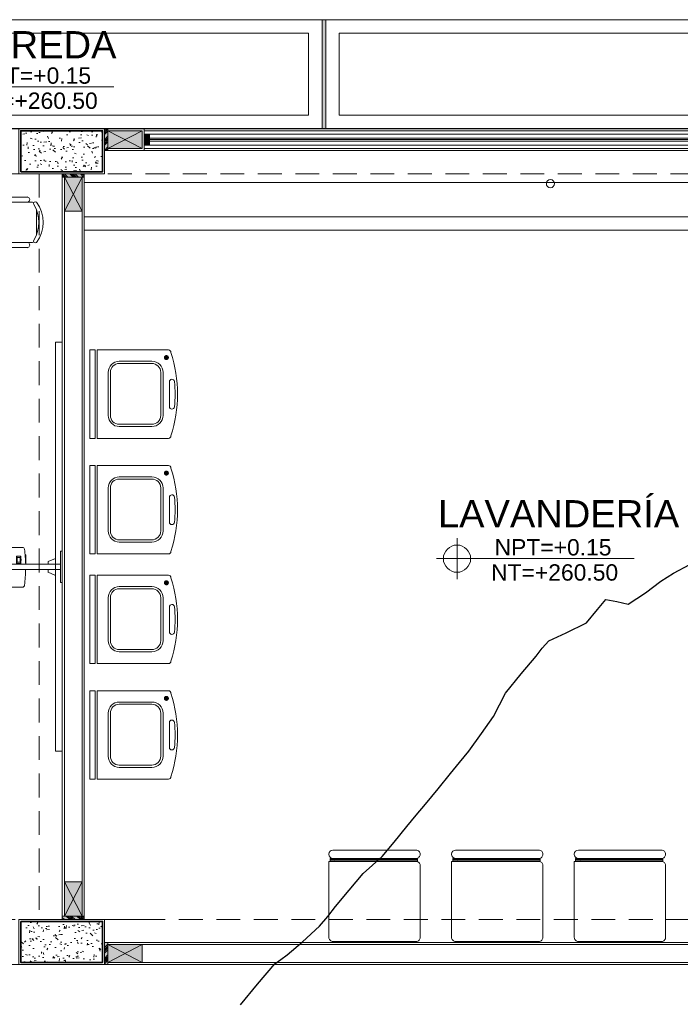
# Model space of a CAD drawing. Header units: millimetres. Extents: x -8931983 to 9630244, y 4 to 18563053.
# Tile 210 of 256: x 349142 to 349147, y 9281981 to 9281988. Entities that reach past the tile are written whole.
import ezdxf

# ---------------------------------------------------------------- set-up
doc = ezdxf.new("R2010")
doc.units = ezdxf.units.MM
doc.linetypes.add('CONTINUA', pattern=[0])
doc.linetypes.add('DASHED2', pattern=[0.375, 0.25, -0.125])
for name, color, linetype, lineweight in [('.', 7, 'Continuous', 0), ('0_PROYECCIONES 1', 1, 'DASHED2', 0), ('0_VANOS', 30, 'Continuous', 9), ('BARANDA METALICA', 2, 'Continuous', 13), ('COLUMNAS', 3, 'Continuous', 35), ('COLUMNETAS TOP', 253, 'Continuous', 0), ('EQUIPAMIENTO', 8, 'Continuous', 0), ('G-ANNO-DIMS', 7, 'Continuous', 5), ('JUNTAS DE DILATACIÓN', 160, 'CONTINUA', 9), ('MURO', 133, 'Continuous', 15), ('TARRAJEO', 32, 'Continuous', 0), ('TEXTO AMBIENTES', 7, 'Continuous', 30), ('vereda', 254, 'Continuous', 5)]:
    doc.layers.add(name, color=color, linetype=linetype, lineweight=lineweight)
for name, color, linetype, lineweight, true_color in [('0_COLUMNA ACHURADO', 250, 'Continuous', 0, 0x363636), ('0_TEXTURA PISOS', 252, 'Continuous', 0, 0x8c8c8c), ('LMOBILIARIO', 252, 'Continuous', 5, 0x898989), ('P_MOBILIARIO', 251, 'Continuous', 5, 0x6b6b6b)]:
    doc.layers.add(name, color=color, linetype=linetype, lineweight=lineweight, true_color=true_color)
doc.layers.add('C-TOPO', color=7, linetype='Continuous')
doc.styles.add('Arial_1', font='arial.ttf', dxfattribs={"height": 0.15})

# ---------------------------------------------------------------- blocks, each defined once
blk = doc.blocks.new('topooooo')
at = {"layer": 'C-TOPO', "color": 252, "linetype": 'Continuous', "lineweight": 25, "true_color": 0x939598, "elevation": 2.117999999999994, "flags": 128}
blk.add_lwpolyline([(-120.4227183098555, -162.3140000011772), (-120.4219861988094, -162.118934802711), (-120.4196841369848, -161.9223158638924), (-120.4055860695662, -161.8681220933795), (-120.3905886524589, -161.8140000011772), (-120.3666073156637, -161.6676320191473), (-120.3426153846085, -161.4993846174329), (-120.3413202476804, -161.4067904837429), (-120.3426153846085, -161.3140000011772), (-120.3439497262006, -161.1569954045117), (-120.3426153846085, -160.9993846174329), (-120.3283866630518, -160.9066923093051), (-120.3141579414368, -160.8140000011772), (-120.3128235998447, -160.6762984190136), (-120.3141579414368, -160.5278420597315), (-120.3140565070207, -160.4209205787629), (-120.3141579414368, -160.3140000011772), (-120.3154412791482, -160.1690955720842), (-120.316719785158, -160.0252802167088), (-120.3159720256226, -159.9196083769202), (-120.316719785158, -159.8140000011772), (-120.3268068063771, -159.6536324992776), (-120.3404999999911, -159.5015000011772), (-120.3615416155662, -159.407776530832), (-120.3811866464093, -159.3140000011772), (-120.3831382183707, -159.129987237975), (-120.3811866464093, -158.9608133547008), (-120.3834773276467, -158.8868955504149), (-120.3811866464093, -158.8140000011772), (-120.3191839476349, -158.6890446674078), (-120.2511759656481, -158.5371759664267), (-120.2519268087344, -158.4118700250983), (-120.2511759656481, -158.3140000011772), (-120.1798233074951, -158.2753178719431), (-120.1048851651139, -158.2371148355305), (-120.0603962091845, -158.0919516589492), (-120.0279999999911, -157.9545529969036), (-120.010931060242, -157.901737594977), (-119.9925554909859, -157.8494445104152), (-119.9395447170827, -157.7246152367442)], dxfattribs=at)
blk = doc.blocks.new('*U1788')
at = {"linetype": 'Continuous', "lineweight": 0, "true_color": 0xbebebe}
for points in [[(3037.252435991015, 1360.543106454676), (3037.212435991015, 1360.543106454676), (3037.212435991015, 1360.463106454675), (3037.252435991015, 1360.463106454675)], [(3042.84243598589, 1360.543106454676), (3042.80243598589, 1360.543106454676), (3042.80243598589, 1360.463106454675), (3042.84243598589, 1360.463106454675)]]:
    blk.add_hatch(color=9, dxfattribs=at).paths.add_polyline_path(points)
at = {"layer": '0_VANOS', "linetype": 'Continuous'}
for p, q in [((3037.252435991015, 1360.513106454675), (3042.80243598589, 1360.513106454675)), ((3037.252435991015, 1360.503106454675), (3042.80243598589, 1360.503106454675)), ((3037.252435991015, 1360.493106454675), (3042.80243598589, 1360.493106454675))]:
    blk.add_line(p, q, dxfattribs=at)
for points in [[(3037.212435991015, 1360.543106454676), (3037.212435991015, 1360.463106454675), (3037.252435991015, 1360.463106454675), (3037.252435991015, 1360.543106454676)], [(3037.252435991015, 1360.543106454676), (3042.80243598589, 1360.543106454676), (3042.80243598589, 1360.463106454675), (3037.252435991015, 1360.463106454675)], [(3042.80243598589, 1360.543106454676), (3042.80243598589, 1360.463106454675), (3042.84243598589, 1360.463106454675), (3042.84243598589, 1360.543106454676)]]:
    blk.add_lwpolyline(points, close=True, dxfattribs=at)
blk = doc.blocks.new('LAVA2')
at = {"layer": 'EQUIPAMIENTO', "color": 252, "lineweight": 5, "true_color": 0x939598}
for p, q in [((0.0910736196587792, 0.5830443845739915), (-0.0911102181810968, 0.5830443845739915)), ((-0.3242249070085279, 0.0530823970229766), (-0.3242249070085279, 0.5754005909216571)), ((-0.1552713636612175, 0.5358402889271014), (0.1594748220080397, 0.5358402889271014)), ((-0.1552713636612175, 0.5194112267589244), (0.1594748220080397, 0.5194112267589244)), ((0.3241883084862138, 0.5754005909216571), (0.3241883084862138, 0.0530823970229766)), ((-0.2374166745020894, 0.2153832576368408), (-0.2374166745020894, 0.4536949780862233)), ((-0.2209876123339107, 0.2153832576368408), (-0.2209876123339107, 0.4536949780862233)), ((0.2251910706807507, 0.4536949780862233), (0.2251910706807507, 0.2153832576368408)), ((0.2416201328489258, 0.4536949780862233), (0.2416201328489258, 0.2153832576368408)), ((0.1594748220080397, 0.1496670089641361), (-0.1552713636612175, 0.1496670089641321)), ((0.1594748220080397, 0.1332379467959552), (-0.1552713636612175, 0.1332379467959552)), ((0.3242951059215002, 0.037539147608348), (-0.3242951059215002, 0.0375391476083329)), ((-0.3242951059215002, 0.0375391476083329), (-0.3242951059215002, 0)), ((-0.3242951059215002, 0), (0.3242951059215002, 0)), ((0.3241883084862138, 0.0530823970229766), (-0.3242249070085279, 0.0530823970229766)), ((0.3242951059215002, 0), (0.3242951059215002, 0.037539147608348))]:
    blk.add_line(p, q, dxfattribs=at)
at = {"layer": 'EQUIPAMIENTO', "color": 252, "lineweight": 5, "true_color": 0x939598, "const_width": 0.0184428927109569}
blk.add_lwpolyline([(0.2779365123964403, 0.5603844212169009, 1), (0.2594936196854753, 0.5603844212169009, 1)], format="xyb", close=True, dxfattribs=at)
at = {"layer": 'EQUIPAMIENTO', "color": 252, "lineweight": 5, "true_color": 0x939598}
for centre, radius, start, end in [((-0.30578201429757, 0.5754005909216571), 0.0184428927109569, 90, 180.0000000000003), ((-1.82992611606e-05, -0.3368345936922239), 0.9796188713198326, 71.81264961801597, 108.1873503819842), ((-0.0911102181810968, 0.6014872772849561), 0.0184428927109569, 95.54487621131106, 270), ((-1.82992611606e-05, -0.3368345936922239), 0.9611759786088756, 84.45512378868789, 95.54487621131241), ((0.0910736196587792, 0.6014872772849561), 0.0184428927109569, 269.9999999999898, 84.45512378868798), ((0.3057454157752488, 0.5754005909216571), 0.0184428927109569, 359.9999999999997, 90.0000000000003), ((-0.1552713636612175, 0.4536949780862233), 0.082145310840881, 90, 180), ((-0.1552713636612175, 0.4536949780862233), 0.0657162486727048, 90, 180), ((0.1594748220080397, 0.4536949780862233), 0.082145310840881, 0, 90), ((0.1594748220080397, 0.4536949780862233), 0.0657162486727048, 0, 90), ((-0.1552713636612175, 0.2153832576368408), 0.082145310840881, 180.0000000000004, 270.0000000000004), ((-0.1552713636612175, 0.2153832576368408), 0.0657162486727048, 180.0000000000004, 270.0000000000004), ((0.1594748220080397, 0.2153832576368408), 0.0657162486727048, 270, 0), ((0.1594748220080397, 0.2153832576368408), 0.082145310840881, 270, 0)]:
    blk.add_arc(centre, radius, start, end, dxfattribs=at)
blk = doc.blocks.new('PIZARRA')
at = {"layer": 'P_MOBILIARIO'}
for p, q in [((2062.683037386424, 1297.874796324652), (2062.683037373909, 1297.920111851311)), ((2062.683037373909, 1297.920111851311), (2062.736963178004, 1297.895542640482)), ((2062.736962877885, 1297.896441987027), (2062.736943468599, 1297.87482114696)), ((2062.6830374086, 1297.794232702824), (2062.683037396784, 1297.837211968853)), ((2062.736963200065, 1297.815615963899), (2062.6830374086, 1297.794232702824)), ((2062.736982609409, 1297.837236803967), (2062.736963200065, 1297.815615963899))]:
    blk.add_line(p, q, dxfattribs=at)
for points in [[(2062.682526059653, 1299.207478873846), (2062.632526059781, 1299.207478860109), (2062.632526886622, 1296.20747886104), (2062.682526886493, 1296.207478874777)], [(2062.645070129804, 1297.740760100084), (2062.632570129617, 1297.740760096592), (2062.632570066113, 1297.971222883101), (2062.645070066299, 1297.971222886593)], [(2062.645070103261, 1297.837199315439), (2062.6450700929, 1297.874783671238), (2063.125141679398, 1297.874943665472), (2063.125141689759, 1297.837359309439)], [(2062.941722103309, 1297.821534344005), (2062.963342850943, 1297.821493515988), (2062.963277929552, 1297.787113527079), (2062.941657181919, 1297.787154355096)]]:
    blk.add_lwpolyline(points, close=True, dxfattribs=at)
for points in [[(2062.901312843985, 1297.87486906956, -0.0140689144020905), (2062.909354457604, 1297.99028814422, -0.367730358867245), (2062.925025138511, 1298.005530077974)], [(2063.197798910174, 1297.714441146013), (2063.141861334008, 1297.714546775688, -0.3470515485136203), (2063.126810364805, 1297.728509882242, -0.0127168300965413), (2063.126810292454, 1297.991146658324, -0.3378433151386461), (2063.141845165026, 1298.006342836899), (2063.197391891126, 1298.006237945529, -0.3558218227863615), (2063.213625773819, 1297.993327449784, -0.0250354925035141), (2063.222206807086, 1297.863979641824, -0.0163660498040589), (2063.213469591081, 1297.729683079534, -0.367730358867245), (2063.197798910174, 1297.714441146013, -0.8834595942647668)], [(2063.152021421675, 1297.714527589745, -0.0650524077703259), (2063.147619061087, 1297.71331371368), (2062.925432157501, 1297.713733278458, -0.3558218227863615), (2062.909198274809, 1297.72664377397, -0.021421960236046), (2062.901055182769, 1297.837284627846, -0.021421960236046)], [(2062.938898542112, 1297.830698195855, 0.1685734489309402), (2062.941722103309, 1297.821534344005)], [(2062.963342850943, 1297.821493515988, 0.1685734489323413), (2062.966201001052, 1297.830646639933)], [(2062.941657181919, 1297.787154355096, 0.1640420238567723), (2062.938701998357, 1297.777599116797)], [(2062.966197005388, 1297.777547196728, 0.1640420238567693), (2062.963277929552, 1297.787113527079)]]:
    blk.add_lwpolyline(points, format="xyb", dxfattribs=at)
for points in [[(2062.925025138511, 1298.005530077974), (2063.141842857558, 1298.005120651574)], [(2062.905068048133, 1297.767644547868), (2062.900450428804, 1297.767653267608), (2062.900581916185, 1297.83728447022)]]:
    blk.add_lwpolyline(points, dxfattribs=at)
for points in [[(2062.938898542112, 1297.830698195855), (2062.966201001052, 1297.830646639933, -0.2777266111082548), (2062.968246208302, 1297.828659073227, -0.0542918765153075), (2062.968200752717, 1297.77992688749, -0.3430138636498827), (2062.966197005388, 1297.777547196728), (2062.938701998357, 1297.777599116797), (2062.938701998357, 1297.777599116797, -0.3430138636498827), (2062.936707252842, 1297.779986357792, -0.0542918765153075), (2062.936845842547, 1297.828718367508, -0.2777266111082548), (2062.938898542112, 1297.830698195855)], [(2063.102381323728, 1297.796539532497, -5.87115998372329), (2063.102408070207, 1297.810703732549, 0.4484785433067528), (2063.1071094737, 1297.808885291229, -2.095603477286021), (2063.107089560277, 1297.798340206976, 0.4484785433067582)], [(2063.063095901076, 1297.821443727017), (2063.068769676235, 1297.815844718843, 0.9999999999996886), (2063.070314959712, 1297.817410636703), (2063.064641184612, 1297.823009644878, 0.9999999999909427)], [(2063.101386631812, 1297.821371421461), (2063.095691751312, 1297.815793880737, -0.9999999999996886), (2063.094152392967, 1297.817365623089), (2063.099847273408, 1297.822943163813, -0.9999999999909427)], [(2063.063028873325, 1297.785948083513), (2063.068723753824, 1297.791525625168, -0.9999999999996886), (2063.07026311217, 1297.789953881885), (2063.064568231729, 1297.78437634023, -0.9999999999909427)], [(2063.101319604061, 1297.785875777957), (2063.095645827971, 1297.791474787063, 0.9999999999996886), (2063.094100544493, 1297.789908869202), (2063.099774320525, 1297.784309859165, 0.9999999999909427)]]:
    blk.add_lwpolyline(points, format="xyb", close=True, dxfattribs=at)
for centre, radius in [((2063.082207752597, 1297.803659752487), 0.0114932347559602), ((2063.082207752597, 1297.803659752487), 0.0103932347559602), ((2063.028389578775, 1297.803939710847), 0.002938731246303), ((2063.111366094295, 1297.803604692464), 0.0039825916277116)]:
    blk.add_circle(centre, radius, dxfattribs=at)
blk.add_ellipse((2063.043681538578, 1297.804546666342), major_axis=(2.24739881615e-05, 0.0119014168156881), ratio=0.1050284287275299, start_param=3.141592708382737, end_param=9.424778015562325, dxfattribs=at)
blk = doc.blocks.new('CHAIR7')
for p, q in [((20, 12), (3, 12)), ((5.125, 15.04198571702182), (17.875, 15.04198571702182)), ((0, 9), (0, -9)), ((23, -7.440114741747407), (23, 7.440114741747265)), ((3, -12), (20, -12)), ((5.125, -15), (17.875, -15))]:
    blk.add_line(p, q)
for centre, radius, start, end in [((3, 9), 3, 90, 179.9999999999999), ((5.5625, 13.54198571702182), 1.5625, 73.73979529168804, 286.260204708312), ((17.4375, 13.54198571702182), 1.5625, 253.7397952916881, 106.2602047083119), ((20, 9), 3, 62.41555916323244, 90), ((22.34467675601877, 11.12049817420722), 1.096800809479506, 53.30993542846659, 212.0274125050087), ((7, 0), 20, 323.130102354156, 36.86989764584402), ((4.823591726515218, -8.53e-14), 19.64019157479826, 327.5757525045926, 32.4242474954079), ((3, -9), 3, 180, 269.9999999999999), ((20, -9), 3, 270, 297.5844408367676), ((22.34467675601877, -11.12049817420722), 1.096800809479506, 147.9725874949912, 306.6900645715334), ((5.5625, -13.5), 1.5625, 73.73979529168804, 286.260204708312), ((17.4375, -13.5), 1.5625, 253.739795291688, 106.2602047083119)]:
    blk.add_arc(centre, radius, start, end)
blk = doc.blocks.new('escritorio docente')
at = {"layer": 'LMOBILIARIO', "lineweight": 5}
for points in [[(0, -1.700000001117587), (-0.900000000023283, -1.700000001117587), (-0.900000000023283, 0), (0, 0)], [(-0.0499999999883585, -1.650000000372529), (-0.8499999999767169, -1.650000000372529), (-0.8499999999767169, -0.0500000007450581), (-0.0499999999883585, -0.0500000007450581)], [(-0.14841281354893, -0.7309770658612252), (-0.2868437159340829, -0.7309770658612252), (-0.2868437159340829, -1.18742105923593), (-0.14841281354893, -1.18742105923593)], [(-0.7436666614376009, -1.491717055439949), (-0.6744510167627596, -1.491717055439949), (-0.6744510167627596, -1.367232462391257), (-0.7436666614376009, -1.367232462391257)], [(-0.3560593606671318, -1.519380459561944), (-0.3145302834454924, -1.519380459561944), (-0.3145302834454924, -1.477885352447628), (-0.3560593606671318, -1.477885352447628)]]:
    blk.add_lwpolyline(points, close=True, dxfattribs=at)
for points in [[(-0.900000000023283, 0), (-0.8499999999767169, -0.0500000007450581)], [(0, 0), (-0.0499999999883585, -0.0500000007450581)], [(-0.8499999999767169, -1.650000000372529), (-0.900000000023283, -1.700000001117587)], [(0, -1.700000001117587), (-0.0499999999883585, -1.650000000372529)]]:
    blk.add_lwpolyline(points, dxfattribs=at)
at = {"layer": 'LMOBILIARIO', "lineweight": 5, "xscale": 0.0210000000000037, "yscale": 0.0210000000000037, "zscale": 0.0210000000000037}
blk.add_blockref('CHAIR7', (0.0288562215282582, -0.8499999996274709), dxfattribs=at)
blk = doc.blocks.new('Cotas de elevación - M_Cota de elevación - Destino rellenado-517392-Nivel 1')
at = {"layer": 'G-ANNO-DIMS'}
for p, q in [((0, -0.0015), (0, 0.0015)), ((-0.0015, 0), (0.013, 0))]:
    blk.add_line(p, q, dxfattribs=at)
blk.add_circle((0, 0), 0.001, dxfattribs=at)
blk = doc.blocks.new('bloque sum pg')
at = {"layer": '.', "true_color": 0xadddf7, "transparency": 33554572}
h = blk.add_hatch(color=141, dxfattribs=at)
h.dxf.hatch_style = 1
h.paths.add_polyline_path([(-8.349999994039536, -1.660000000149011), (-8.324999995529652, -1.660000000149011), (-8.324999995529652, -1.5), (-8.349999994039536, -1.5)])
h = blk.add_hatch(color=141, dxfattribs=at)
h.dxf.hatch_style = 1
h.paths.add_polyline_path([(-8.660000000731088, -1.83000000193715), (-8.660000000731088, -1.855000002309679), (-8.5000000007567, -1.855000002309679), (-8.5000000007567, -1.83000000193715)])
h = blk.add_hatch(color=141, dxfattribs=at)
h.dxf.hatch_style = 1
h.paths.add_polyline_path([(-8.660000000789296, -7.299999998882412), (-8.660000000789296, -7.274999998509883), (-8.500000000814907, -7.274999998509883), (-8.500000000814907, -7.299999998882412)])
h = blk.add_hatch(color=141, dxfattribs=at)
h.dxf.hatch_style = 1
h.paths.add_polyline_path([(-8.32499999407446, -7.470000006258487), (-8.349999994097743, -7.470000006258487), (-8.349999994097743, -7.630000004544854), (-8.32499999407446, -7.630000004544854)])
at = {"layer": '0_COLUMNA ACHURADO'}
h = blk.add_hatch(dxfattribs=at)
h.set_pattern_fill('AR-CONC', color=256, scale=0.00088, angle=90.00000000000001)
h.set_pattern_definition([(140, (-1.515000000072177, -1.514999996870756), (0.0140263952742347, 0.1603225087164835), [0.016764, -0.184404]), (85.00000000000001, (-1.515000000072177, -1.514999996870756), (-0.1681300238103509, -0.0310142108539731), [0.0134112, -0.1475237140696]), (190.4514447, (-1.513831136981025, -1.501639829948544), (-0.1541036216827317, 0.1293082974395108), [0.014247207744, -0.156719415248]), (136.1842, (-1.559704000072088, -1.514999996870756), (0.0369972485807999, 0.2385495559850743), [0.025146, -0.2766059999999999]), (186.63555761, (-1.556620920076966, -1.495120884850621), (-0.2177349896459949, 0.2089156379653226), [0.0213708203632, -0.2350793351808]), (81.18415117, (-1.559704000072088, -1.514999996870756), (-0.2177349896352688, 0.2089156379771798), [0.0201167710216, -0.2212845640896]), (111, (-1.54852800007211, -1.492647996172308), (0.0899933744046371, 0.1334206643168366), [0.016764, -0.184404]), (56.00000000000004, (-1.54852800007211, -1.492647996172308), (-0.1620854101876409, 0.0543857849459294), [0.0134112, -0.1475232]), (161.451445, (-1.541028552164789, -1.481529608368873), (-0.0720920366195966, 0.1878064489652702), [0.014247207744, -0.1567191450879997]), (127.5, (-1.515000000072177, -1.514999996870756), (-0.0744084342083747, 0.0027179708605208), [0, -0.14573504, 0, -0.1497584, 0, -0.148082]), (97.49999999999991, (-1.515000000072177, -1.514999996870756), (-0.0881589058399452, 0.0588013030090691), [0, -0.08538464, 0, -0.14238224, 0, -0.0564388]), (57.50000000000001, (-1.515000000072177, -1.564844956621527), (0.0050412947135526, 0.1193197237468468), [0, -0.05588, 0, -0.1743456, 0, -0.2313432]), (47.5, (-1.515000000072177, -1.587196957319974), (-0.0223753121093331, 0.1303536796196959), [0, -0.072644, 0, -0.11578336, 0, -0.1642872])])
h.paths.add_polyline_path([(-8.964999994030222, -1.814999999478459), (-8.364999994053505, -1.814999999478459), (-8.364999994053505, -1.515000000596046), (-8.964999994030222, -1.515000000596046)])
h = blk.add_hatch(dxfattribs=at)
h.set_pattern_fill('AR-CONC', color=256, scale=0.00088, angle=90.00000000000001)
h.set_pattern_definition([(140, (-1.515000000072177, -0.9690597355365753), (0.0140263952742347, 0.1603225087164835), [0.016764, -0.184404]), (85.00000000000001, (-1.515000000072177, -0.9690597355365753), (-0.1681300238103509, -0.0310142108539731), [0.0134112, -0.1475237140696]), (190.4514447, (-1.513831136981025, -0.9556995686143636), (-0.1541036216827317, 0.1293082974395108), [0.014247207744, -0.156719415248]), (136.1842, (-1.559704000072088, -0.9690597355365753), (0.0369972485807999, 0.2385495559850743), [0.025146, -0.2766059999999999]), (186.63555761, (-1.556620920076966, -0.9491806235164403), (-0.2177349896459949, 0.2089156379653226), [0.0213708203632, -0.2350793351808]), (81.18415117, (-1.559704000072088, -0.9690597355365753), (-0.2177349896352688, 0.2089156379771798), [0.0201167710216, -0.2212845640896]), (111, (-1.54852800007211, -0.946707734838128), (0.0899933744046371, 0.1334206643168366), [0.016764, -0.184404]), (56.00000000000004, (-1.54852800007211, -0.946707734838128), (-0.1620854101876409, 0.0543857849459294), [0.0134112, -0.1475232]), (161.451445, (-1.541028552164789, -0.9355893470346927), (-0.0720920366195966, 0.1878064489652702), [0.014247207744, -0.1567191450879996]), (127.5, (-1.515000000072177, -0.9690597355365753), (-0.0744084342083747, 0.0027179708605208), [0, -0.14573504, 0, -0.1497584, 0, -0.148082]), (97.49999999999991, (-1.515000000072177, -0.9690597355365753), (-0.0881589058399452, 0.0588013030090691), [0, -0.08538464, 0, -0.14238224, 0, -0.0564388]), (57.50000000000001, (-1.515000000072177, -1.018904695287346), (0.0050412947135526, 0.1193197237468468), [0, -0.05588, 0, -0.1743456, 0, -0.2313432]), (47.5, (-1.515000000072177, -1.041256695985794), (-0.0223753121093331, 0.1303536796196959), [0, -0.072644, 0, -0.11578336, 0, -0.1642872])])
h.paths.add_polyline_path([(-8.364999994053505, -7.615000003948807), (-8.364999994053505, -7.315000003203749), (-8.964999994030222, -7.315000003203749), (-8.964999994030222, -7.615000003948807)])
at = {"layer": 'COLUMNETAS TOP', "true_color": 0xc0c0c0}
for points in [[(-8.324999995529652, -1.644999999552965), (-8.074999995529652, -1.644999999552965), (-8.074999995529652, -1.515000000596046), (-8.324999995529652, -1.515000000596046)], [(-8.645000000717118, -1.855000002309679), (-8.645000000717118, -2.105000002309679), (-8.515000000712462, -2.105000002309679), (-8.515000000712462, -1.855000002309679)], [(-8.645000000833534, -7.274999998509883), (-8.645000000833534, -7.024999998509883), (-8.515000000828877, -7.024999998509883), (-8.515000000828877, -7.274999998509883)], [(-8.32499999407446, -7.485000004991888), (-8.07499999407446, -7.485000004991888), (-8.07499999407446, -7.615000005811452), (-8.32499999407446, -7.615000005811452)]]:
    blk.add_hatch(color=9, dxfattribs=at).paths.add_polyline_path(points)
at = {"layer": 'JUNTAS DE DILATACIÓN'}
h = blk.add_hatch(dxfattribs=at)
h.set_pattern_fill('ANSI34', color=256, scale=0.0029, angle=180.0939636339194)
h.set_pattern_definition([(225.0939636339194, (5578.595869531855, 1531.481894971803), (0.0391281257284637, -0.0389999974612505), []), (225.0939636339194, (5578.582848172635, 1531.481873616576), (0.0391281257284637, -0.0389999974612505), []), (225.0939636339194, (5578.569826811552, 1531.481852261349), (0.0391281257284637, -0.0389999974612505), []), (225.0939636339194, (5578.556805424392, 1531.481830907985), (0.0391281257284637, -0.0389999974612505), [])])
h.paths.add_polyline_path([(-8.349999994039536, -1.660000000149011), (-8.324999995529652, -1.660000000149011), (-8.324999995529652, -1.5), (-8.349999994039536, -1.5)])
h = blk.add_hatch(dxfattribs=at)
h.set_pattern_fill('ANSI34', color=256, scale=0.0029, angle=90.09396363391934)
h.set_pattern_definition([(135.0939636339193, (1524.48189497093, -5588.775869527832), (-0.0389999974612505, -0.0391281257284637), []), (135.0939636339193, (1524.481873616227, -5588.762848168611), (-0.0389999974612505, -0.0391281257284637), []), (135.0939636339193, (1524.481852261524, -5588.749826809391), (-0.0389999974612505, -0.0391281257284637), []), (135.0939636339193, (1524.481830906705, -5588.736805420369), (-0.0389999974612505, -0.0391281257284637), [])])
h.paths.add_polyline_path([(-8.660000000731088, -1.83000000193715), (-8.660000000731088, -1.855000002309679), (-8.5000000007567, -1.855000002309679), (-8.5000000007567, -1.83000000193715)])
h = blk.add_hatch(dxfattribs=at)
h.set_pattern_fill('ANSI34', color=256, scale=0.0029, angle=90.09396363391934)
h.set_pattern_definition([(135.0939636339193, (1524.481894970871, -5594.245869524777), (-0.0389999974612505, -0.0391281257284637), []), (135.0939636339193, (1524.48187361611, -5594.232848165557), (-0.0389999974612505, -0.0391281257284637), []), (135.0939636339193, (1524.481852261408, -5594.219826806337), (-0.0389999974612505, -0.0391281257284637), []), (135.0939636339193, (1524.481830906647, -5594.206805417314), (-0.0389999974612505, -0.0391281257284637), [])])
h.paths.add_polyline_path([(-8.660000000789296, -7.299999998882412), (-8.660000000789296, -7.274999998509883), (-8.500000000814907, -7.274999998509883), (-8.500000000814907, -7.299999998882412)])
h = blk.add_hatch(dxfattribs=at)
h.set_pattern_fill('ANSI34', color=256, scale=0.0029, angle=0.0939636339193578)
h.set_pattern_definition([(45.09396363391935, (-5594.995869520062, -1540.611894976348), (-0.0391281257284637, 0.0389999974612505), []), (45.09396363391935, (-5594.982848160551, -1540.611873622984), (-0.0391281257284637, 0.0389999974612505), []), (45.09396363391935, (-5594.969826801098, -1540.611852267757), (-0.0391281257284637, 0.0389999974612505), []), (45.09396363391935, (-5594.9568054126, -1540.61183091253), (-0.0391281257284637, 0.0389999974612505), [])])
h.paths.add_polyline_path([(-8.349999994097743, -7.470000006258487), (-8.32499999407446, -7.470000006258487), (-8.32499999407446, -7.630000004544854), (-8.349999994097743, -7.630000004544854)])
at = {"color": 1, "lineweight": 5}
blk.add_line((-8.5000000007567, -1.894994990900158, -20.54863760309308), (-1.660000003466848, -1.894994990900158, -20.54863760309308), dxfattribs=at)
at = {"color": 252, "lineweight": 0, "true_color": 0x939598}
for p, q in [((-8.5000000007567, -2.144994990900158, -20.54863760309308), (-1.660000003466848, -2.144994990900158, -20.54863760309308)), ((-8.5000000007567, -2.244994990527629, -20.54863760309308), (-1.660000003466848, -2.244994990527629, -20.54863760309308)), ((-8.000000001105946, -7.299999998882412, -20.54863760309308), (-8.500000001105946, -7.299999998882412, -20.54863760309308))]:
    blk.add_line(p, q, dxfattribs=at)
at = {"color": 1, "lineweight": 5}
blk.add_circle((-5.080000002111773, -1.902497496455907, -20.5486376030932), 0.03, dxfattribs=at)
at = {"layer": '0_PROYECCIONES 1', "ltscale": 0.7}
for points, elevation in [([(-2.130000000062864, -1.82999999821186), (-2.130000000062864, -1.499999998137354), (-15.1999999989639, -1.499680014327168), (-15.1999999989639, -1.829680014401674)], -20.54863760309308), ([(-8.499999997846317, -1.830000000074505), (-8.830029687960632, -1.830000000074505), (-8.830029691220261, -7.300000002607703), (-8.500000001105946, -7.300000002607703)], -726.0150417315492), ([(-2.130001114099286, -7.630000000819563), (-2.130001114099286, -7.300000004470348), (-15.20000110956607, -7.300000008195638), (-15.20000110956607, -7.630000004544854)], 20.54863760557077)]:
    blk.add_lwpolyline(points, close=True, dxfattribs=dict(at, elevation=elevation))
at = {"layer": 'COLUMNAS', "color": 6, "elevation": -7.823928e-10}
blk.add_lwpolyline([(-8.964999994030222, -1.814999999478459), (-8.364999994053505, -1.814999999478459), (-8.364999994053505, -1.515000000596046), (-8.964999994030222, -1.515000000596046)], close=True, dxfattribs=at)
at = {"layer": 'COLUMNAS', "color": 6}
blk.add_lwpolyline([(-8.964999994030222, -7.315000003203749), (-8.364999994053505, -7.315000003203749), (-8.364999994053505, -7.615000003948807), (-8.964999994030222, -7.615000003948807)], close=True, dxfattribs=at)
at = {"layer": 'COLUMNETAS TOP'}
for p, q in [((-8.324999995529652, -1.644999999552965), (-8.074999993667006, -1.514999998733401)), ((-8.074999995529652, -1.644999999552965), (-8.324999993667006, -1.514999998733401)), ((-8.645000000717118, -2.105000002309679, -20.54863760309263), (-8.514999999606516, -1.855000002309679, -20.54863760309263)), ((-8.64500000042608, -1.855000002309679, -20.54863760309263), (-8.514999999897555, -2.105000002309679, -20.54863760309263)), ((-8.645000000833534, -7.024999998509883, -20.5486376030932), (-8.514999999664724, -7.274999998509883, -20.5486376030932)), ((-8.645000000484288, -7.274999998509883, -20.5486376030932), (-8.51500000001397, -7.024999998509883, -20.5486376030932)), ((-8.07499999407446, -7.485000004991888), (-8.324999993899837, -7.615000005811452)), ((-8.32499999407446, -7.485000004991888), (-8.074999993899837, -7.615000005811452))]:
    blk.add_line(p, q, dxfattribs=at)
for points, elevation in [([(-8.324999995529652, -1.644999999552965), (-8.074999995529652, -1.644999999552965), (-8.074999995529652, -1.515000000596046), (-8.324999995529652, -1.515000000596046)], -7.823928e-10), ([(-8.645000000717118, -1.855000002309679), (-8.645000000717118, -2.105000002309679), (-8.515000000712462, -2.105000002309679), (-8.515000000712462, -1.855000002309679)], -20.54863760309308), ([(-8.645000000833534, -7.274999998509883), (-8.645000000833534, -7.024999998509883), (-8.515000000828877, -7.024999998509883), (-8.515000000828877, -7.274999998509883)], -20.54863760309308), ([(-8.32499999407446, -7.485000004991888), (-8.07499999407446, -7.485000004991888), (-8.07499999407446, -7.615000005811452), (-8.32499999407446, -7.615000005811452)], 61.64591281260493)]:
    blk.add_lwpolyline(points, close=True, dxfattribs=dict(at, elevation=elevation))
at = {"layer": 'JUNTAS DE DILATACIÓN'}
for points, elevation in [([(-8.349999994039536, -1.660000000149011), (-8.324999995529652, -1.660000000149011), (-8.324999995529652, -1.5), (-8.349999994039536, -1.5)], -7.823928e-10), ([(-8.660000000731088, -1.83000000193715), (-8.660000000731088, -1.855000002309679), (-8.5000000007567, -1.855000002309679), (-8.5000000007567, -1.83000000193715)], -20.54863760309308), ([(-8.660000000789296, -7.299999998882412), (-8.660000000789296, -7.274999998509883), (-8.500000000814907, -7.274999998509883), (-8.500000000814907, -7.299999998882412)], -20.54863760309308), ([(-8.349999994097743, -7.470000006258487), (-8.32499999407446, -7.470000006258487), (-8.32499999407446, -7.630000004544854), (-8.349999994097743, -7.630000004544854)], 61.64591281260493)]:
    blk.add_lwpolyline(points, close=True, dxfattribs=dict(at, elevation=elevation))
at = {"layer": 'LMOBILIARIO', "lineweight": 0, "elevation": -705.4664041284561}
for points in [[(-6.675301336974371, -6.852883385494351, -0.4142135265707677), (-6.70529014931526, -6.822872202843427), (-6.705289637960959, -6.821500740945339, -0.413921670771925), (-6.675308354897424, -6.791511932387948)], [(-6.695259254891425, -6.852890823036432), (-6.065259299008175, -6.852655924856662, 0.414213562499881), (-6.035270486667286, -6.822644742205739), (-6.035270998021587, -6.82127328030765, 0.4142135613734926), (-6.065282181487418, -6.791284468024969), (-6.675308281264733, -6.791511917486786)], [(-5.775301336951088, -6.852883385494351, -0.4142135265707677), (-5.805290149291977, -6.822872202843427), (-5.805289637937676, -6.821500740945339, -0.413921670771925), (-5.775308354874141, -6.791511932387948)], [(-5.795259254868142, -6.852890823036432), (-5.165259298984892, -6.852655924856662, 0.414213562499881), (-5.135270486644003, -6.822644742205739), (-5.135270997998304, -6.82127328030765, 0.4142135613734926), (-5.165282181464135, -6.791284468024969), (-5.77530828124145, -6.791511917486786)], [(-4.875301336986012, -6.852883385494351, -0.4142135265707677), (-4.905290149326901, -6.822872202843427), (-4.9052896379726, -6.821500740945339, -0.413921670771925), (-4.875308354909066, -6.791511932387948)], [(-4.895259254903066, -6.852890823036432), (-4.265259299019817, -6.852655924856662, 0.414213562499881), (-4.235270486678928, -6.822644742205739), (-4.235270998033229, -6.82127328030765, 0.4142135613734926), (-4.26528218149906, -6.791284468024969), (-4.875308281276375, -6.791511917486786)], [(-6.695251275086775, -6.874293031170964), (-6.705251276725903, -6.874296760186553), (-6.705043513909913, -7.431523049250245, 0.4142135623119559), (-6.675032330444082, -7.461511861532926), (-6.065032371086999, -7.461284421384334, 0.4142135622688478), (-6.035043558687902, -7.43127323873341), (-6.035240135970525, -6.904046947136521, 0.4142135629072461), (-6.065251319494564, -6.874058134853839), (-6.695251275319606, -6.874293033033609)], [(-5.795251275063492, -6.874293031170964), (-5.80525127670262, -6.874296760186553), (-5.80504351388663, -7.431523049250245, 0.4142135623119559), (-5.775032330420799, -7.461511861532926), (-5.165032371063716, -7.461284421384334, 0.4142135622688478), (-5.135043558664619, -7.43127323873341), (-5.135240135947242, -6.904046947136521, 0.4142135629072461), (-5.165251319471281, -6.874058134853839), (-5.795251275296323, -6.874293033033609)], [(-4.895251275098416, -6.874293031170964), (-4.905251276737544, -6.874296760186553), (-4.905043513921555, -7.431523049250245, 0.4142135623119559), (-4.875032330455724, -7.461511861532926), (-4.265032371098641, -7.461284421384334, 0.4142135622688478), (-4.235043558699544, -7.43127323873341), (-4.235240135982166, -6.904046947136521, 0.4142135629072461), (-4.265251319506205, -6.874058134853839), (-4.895251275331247, -6.874293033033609)]]:
    blk.add_lwpolyline(points, format="xyb", dxfattribs=at)
for points in [[(-6.705271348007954, -6.820464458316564), (-6.705270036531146, -6.823981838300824)], [(-6.695256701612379, -6.859738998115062), (-6.054951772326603, -6.85950026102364), (-6.054954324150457, -6.852652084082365), (-6.695259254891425, -6.852890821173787)], [(-6.695259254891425, -6.852890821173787), (-6.695251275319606, -6.874293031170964)], [(-6.695259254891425, -6.852890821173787), (-6.695259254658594, -6.852890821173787)], [(-6.660491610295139, -6.866574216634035), (-6.660491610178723, -6.866574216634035), (-6.054949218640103, -6.866348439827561), (-6.054951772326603, -6.85950026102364), (-6.695256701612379, -6.859738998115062)], [(-6.060055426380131, -6.79174131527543), (-6.060055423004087, -6.79174131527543)], [(-6.035289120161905, -6.820241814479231), (-6.035290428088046, -6.823749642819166)], [(-5.805271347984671, -6.820464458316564), (-5.805270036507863, -6.823981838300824)], [(-5.795256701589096, -6.859738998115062), (-5.15495177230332, -6.85950026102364), (-5.154954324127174, -6.852652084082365), (-5.795259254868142, -6.852890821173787)], [(-5.795259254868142, -6.852890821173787), (-5.795251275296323, -6.874293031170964)], [(-5.795259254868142, -6.852890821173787), (-5.795259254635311, -6.852890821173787)], [(-5.760491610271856, -6.866574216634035), (-5.76049161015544, -6.866574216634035), (-5.15494921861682, -6.866348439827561), (-5.15495177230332, -6.85950026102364), (-5.795256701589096, -6.859738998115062)], [(-5.160055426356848, -6.79174131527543), (-5.160055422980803, -6.79174131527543)], [(-5.135289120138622, -6.820241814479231), (-5.135290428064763, -6.823749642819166)], [(-4.905271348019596, -6.820464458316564), (-4.905270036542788, -6.823981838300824)], [(-4.89525670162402, -6.859738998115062), (-4.254951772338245, -6.85950026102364), (-4.254954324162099, -6.852652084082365), (-4.895259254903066, -6.852890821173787)], [(-4.895259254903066, -6.852890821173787), (-4.895251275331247, -6.874293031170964)], [(-4.895259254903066, -6.852890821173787), (-4.895259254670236, -6.852890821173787)], [(-4.86049161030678, -6.866574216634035), (-4.860491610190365, -6.866574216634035), (-4.254949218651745, -6.866348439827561), (-4.254951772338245, -6.85950026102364), (-4.89525670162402, -6.859738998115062)], [(-4.260055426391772, -6.79174131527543), (-4.260055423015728, -6.79174131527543)], [(-4.235289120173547, -6.820241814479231), (-4.235290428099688, -6.823749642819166)], [(-6.695251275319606, -6.874293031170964), (-6.054946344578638, -6.874054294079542), (-6.054949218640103, -6.866348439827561), (-6.695254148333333, -6.866587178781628)], [(-5.795251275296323, -6.874293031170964), (-5.154946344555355, -6.874054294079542), (-5.15494921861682, -6.866348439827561), (-5.79525414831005, -6.866587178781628)], [(-4.895251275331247, -6.874293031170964), (-4.25494634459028, -6.874054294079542), (-4.254949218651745, -6.866348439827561), (-4.895254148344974, -6.866587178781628)]]:
    blk.add_lwpolyline(points, dxfattribs=at)
at = {"layer": 'MURO'}
for p, q in [((-8.059999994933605, -1.514994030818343, -20.54863760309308), (-2.430000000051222, -1.515005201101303, -20.54863760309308)), ((-8.059999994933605, -1.644994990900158, -20.54863760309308), (-2.430000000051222, -1.644994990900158, -20.54863760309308)), ((-8.645000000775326, -7.024999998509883, -20.54863760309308), (-8.645000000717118, -2.105000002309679, -20.54863760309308)), ((-8.515000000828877, -7.025000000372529, -20.54863760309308), (-8.515000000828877, -2.105000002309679, -20.54863760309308)), ((-2.405001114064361, -7.485000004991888, 20.54863760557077), (-8.074999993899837, -7.485000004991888, -41.09727520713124)), ((-2.405001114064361, -7.615000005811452, 20.54863760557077), (-8.074999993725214, -7.615000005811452, -41.09727520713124))]:
    blk.add_line(p, q, dxfattribs=at)
at = {"layer": 'TARRAJEO'}
for p, q in [((-8.059999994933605, -1.499999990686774, -20.54863760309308), (-2.430000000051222, -1.499999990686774, -20.54863760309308)), ((-8.059999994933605, -1.660000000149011, -20.54863760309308), (-2.430000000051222, -1.660000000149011, -20.54863760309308)), ((-8.660000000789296, -7.299999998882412, -20.54863760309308), (-8.660000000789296, -1.829999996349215, -20.54863760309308)), ((-8.5000000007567, -7.299999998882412, -20.54863760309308), (-8.5000000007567, -1.829999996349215, -20.54863760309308)), ((-2.155001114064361, -7.470000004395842, 20.54863760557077), (-8.34999999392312, -7.470000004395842, -41.09727520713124)), ((-2.155001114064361, -7.630000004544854, 20.54863760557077), (-8.34999999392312, -7.630000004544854, -41.09727520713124))]:
    blk.add_line(p, q, dxfattribs=at)
at = {"layer": 'TARRAJEO', "elevation": -7.823928e-10}
for points in [[(-8.979999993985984, -1.830000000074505), (-8.349999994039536, -1.830000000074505), (-8.349999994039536, -1.5), (-8.979999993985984, -1.5)], [(-8.324999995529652, -1.660000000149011), (-8.059999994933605, -1.660000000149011), (-8.059999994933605, -1.5), (-8.324999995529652, -1.5)]]:
    blk.add_lwpolyline(points, close=True, dxfattribs=at)
at = {"layer": 'TARRAJEO'}
blk.add_lwpolyline([(-8.979999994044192, -7.300000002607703), (-8.349999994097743, -7.300000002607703), (-8.349999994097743, -7.630000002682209), (-8.979999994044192, -7.630000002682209)], close=True, dxfattribs=at)
at = {"lineweight": 5, "xscale": 0.5882352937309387, "yscale": 0.5882352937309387, "zscale": 0.5882352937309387}
blk.add_blockref('escritorio docente', (-9.150472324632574, -1.686566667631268, -709.0273016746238), dxfattribs=at)
at = {"xscale": -1, "rotation": 270}
for p in [(-8.457181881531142, -3.447012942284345, -705.4664041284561), (-8.457181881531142, -4.294614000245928, -705.4664041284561), (-8.457181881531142, -5.099353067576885, -705.4664041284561), (-8.457181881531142, -5.946954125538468, -705.4664041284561)]:
    blk.add_blockref('LAVA2', p, dxfattribs=at)
at = {"layer": '0_VANOS'}
blk.add_blockref('*U1788', (-3045.272435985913, -1362.083106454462), dxfattribs=at)
at = {"layer": 'BARANDA METALICA', "rotation": 180}
blk.add_blockref('PIZARRA', (2053.972526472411, 1293.142478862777, -20.54863760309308), dxfattribs=at)
at = {"layer": 'TEXTO AMBIENTES', "xscale": 99.99999999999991, "yscale": 99.99999999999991, "zscale": 99.99999999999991}
blk.add_blockref('Cotas de elevación - M_Cota de elevación - Destino rellenado-517392-Nivel 1', (-5.765153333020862, -4.653461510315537, 243.410362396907), dxfattribs=at)
at = {"layer": 'TEXTO AMBIENTES', "insert": (-6.195176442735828, -4.224398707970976, 243.410362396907), "char_height": 0.2, "width": 2.349898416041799, "attachment_point": 1, "style": 'Arial_1'}
blk.add_mtext('\\pxqc;LAVANDERÍA', dxfattribs=at)
at = {"layer": 'TEXTO AMBIENTES', "char_height": 0.12, "width": 0.9021418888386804, "attachment_point": 1, "line_spacing_factor": 0.9417779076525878, "style": 'Arial_1'}
for s, insert in [('NPT=+0.15', (-5.489433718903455, -4.510065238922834, 243.410362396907)), ('NT=+260.50', (-5.515255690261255, -4.694686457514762, 243.410362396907))]:
    blk.add_mtext(s, dxfattribs=dict(at, insert=insert))
blk = doc.blocks.new('junta vereda 0.8')
at = {"layer": '.', "true_color": 0x939598}
h = blk.add_hatch(color=252, dxfattribs=at)
h.dxf.hatch_style = 1
h.paths.add_polyline_path([(0.0127000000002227, 0), (-0.0127000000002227, 0), (-0.0127000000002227, 0.799999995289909), (0.0127000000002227, 0.799999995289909)])
at = {"layer": '0_TEXTURA PISOS'}
h = blk.add_hatch(dxfattribs=at)
h.set_pattern_fill('ANGLE', color=256, angle=180)
h.set_pattern_definition([(180, (5477.765441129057, 1211.768031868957), (-9e-16, -6.985), [5.08, -1.905]), (270, (5477.765441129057, 1211.768031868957), (6.985, -1.3e-15), [5.08, -1.905])])
h.paths.add_polyline_path([(0.0127000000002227, 0), (-0.0127000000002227, 0), (-0.0127000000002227, 0.799999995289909), (0.0127000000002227, 0.799999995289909)])
at = {"layer": 'vereda'}
blk.add_lwpolyline([(0.0127000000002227, 0), (-0.0127000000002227, 0), (-0.0127000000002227, 0.799999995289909), (0.0127000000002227, 0.799999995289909)], close=True, dxfattribs=at)
blk = doc.blocks.new('verda sum pg')
at = {"layer": 'vereda'}
for points, elevation in [([(9.3132257e-09, -31.3300000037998), (16.72999999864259, -31.3300000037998), (16.72999999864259, 5.5879354e-09), (0, 0)], 684.917766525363), ([(7.276170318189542, 3.7252903e-09), (10.27617031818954, 3.7252903e-09), (10.27617031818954, -0.7999999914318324), (7.276170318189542, -0.7999999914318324)], -20.54863760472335), ([(10.30157031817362, 1.11758709e-08), (13.22997031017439, 1.11758709e-08), (13.22997031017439, -0.7999999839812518), (10.30157031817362, -0.7999999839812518)], -20.54863760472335), ([(7.376170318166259, -0.0999999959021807), (10.17617031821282, -0.0999999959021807), (10.17617031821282, -0.6999999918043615), (7.376170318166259, -0.6999999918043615)], -20.54863760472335), ([(10.40157031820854, -0.0999999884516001), (13.12997031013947, -0.0999999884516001), (13.12997031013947, -0.6999999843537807), (10.40157031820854, -0.6999999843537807)], -20.54863760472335)]:
    blk.add_lwpolyline(points, close=True, dxfattribs=dict(at, elevation=elevation))
at = {"layer": 'TEXTO AMBIENTES', "xscale": 99.99999999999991, "yscale": 99.99999999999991, "zscale": 99.99999999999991}
blk.add_blockref('Cotas de elevación - M_Cota de elevación - Destino rellenado-517392-Nivel 1', (7.448057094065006, -0.4931469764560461, 20.54863761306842), dxfattribs=at)
at = {"layer": 'vereda', "xscale": -1, "rotation": 180}
blk.add_blockref('junta vereda 0.8', (10.28887031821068, 3.7252903e-09, -20.54863760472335), dxfattribs=at)
at = {"layer": 'TEXTO AMBIENTES', "insert": (7.018033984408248, -0.0840769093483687, 20.54863761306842), "char_height": 0.2, "width": 2.349898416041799, "attachment_point": 1, "style": 'Arial_1'}
blk.add_mtext('\\pxqc;VEREDA', dxfattribs=at)
at = {"layer": 'TEXTO AMBIENTES', "char_height": 0.12, "width": 0.9021418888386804, "attachment_point": 1, "line_spacing_factor": 0.9417779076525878, "style": 'Arial_1'}
for s, insert in [('NPT=+0.15', (7.723776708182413, -0.349750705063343, 20.54863761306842)), ('NT=+260.50', (7.697954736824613, -0.5343719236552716, 20.54863761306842))]:
    blk.add_mtext(s, dxfattribs=dict(at, insert=insert))

msp = doc.modelspace()

# ---------------------------------------------------------------- block references
at = {"lineweight": 5}
msp.add_blockref('bloque sum pg', (349151.1097257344, 9281988.703696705, 705.4664041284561), dxfattribs=at)

# ---------------------------------------------------------------- next in the draw order: linework, layer by layer
at = {"layer": 'TARRAJEO', "elevation": 705.4664041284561}
msp.add_lwpolyline([(349135.279696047, 9281987.204492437), (349149.6096963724, 9281987.204492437), (349149.6096963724, 9281957.87449243), (349135.279696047, 9281957.87449243)], close=True, dxfattribs=at)

# ---------------------------------------------------------------- next in the draw order: block references
at = {"lineweight": 5}
msp.add_blockref('verda sum pg', (349134.0797257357, 9281988.0036967), dxfattribs=at)
at = {"layer": 'vereda', "rotation": 320.4010421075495}
msp.add_blockref('topooooo', (349340.0046675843, 9282029.08654123, 261.841), dxfattribs=at)

doc.saveas('drawing.dxf')
